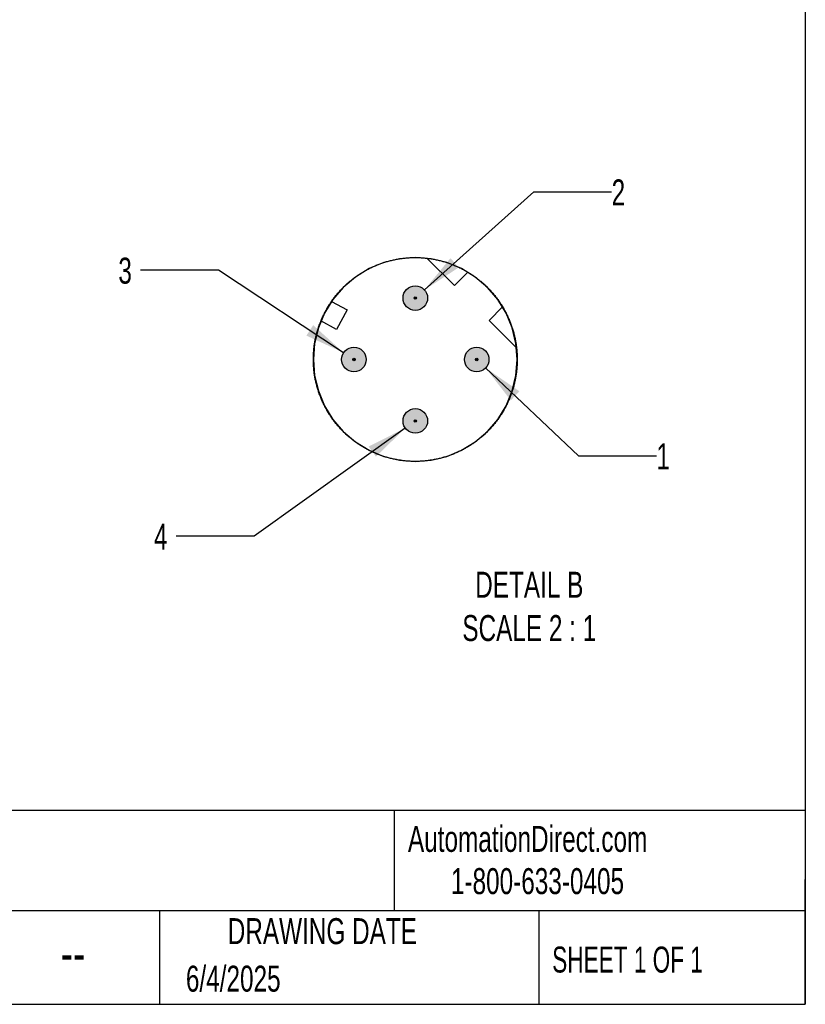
# Model space of a CAD drawing. Header units: millimetres. Extents: x 6 to 273, y 6 to 210.
# Tile 3 of 5: x 209 to 273, y 6 to 87. Entities that reach past the tile are written whole.
import ezdxf

# ---------------------------------------------------------------- set-up
doc = ezdxf.new("R2010")
doc.units = ezdxf.units.MM
doc.linetypes.add('SLD-Solid', pattern=[0])
doc.layers.add('DIMENSIONS', color=140, linetype='SLD-Solid', lineweight=25)
doc.layers.add('TEXT', color=140, linetype='SLD-Solid', lineweight=25)
doc.layers.add('HATCH', color=6, linetype='SLD-Solid')
doc.layers.add('SLD-DEFPOINTS', color=7, linetype='Continuous')
doc.styles.add('SLDTEXTSTYLE0', font='TXT', dxfattribs={"width": 0.7})
doc.styles.add('SLDTEXTSTYLE1', font='TXT', dxfattribs={"width": 0.65})
doc.dimstyles.new('SLDDIMSTYLE6', dxfattribs={"dimtxt": 2.158008, "dimasz": 3.302, "dimexe": 0, "dimexo": 0.0625, "dimgap": 0.539502, "dimtad": 0, "dimtih": 1, "dimtoh": 1, "dimdec": 1, "dimlfac": 0.5, "dimrnd": 1e-09, "dimzin": 12, "dimdsep": 46, "dimtxsty": 'SLDTEXTSTYLE0', "dimsah": 1, "dimcen": 0, "dimadec": 0, "dimazin": 3, "dimtfac": 1, "dimtdec": 1, "dimtofl": 0, "dimtmove": 0, "dimatfit": 3, "dimfxl": 0, "dimfrac": 2, "dimtolj": 1, "dimtzin": 12, "dimarcsym": 0})

# ---------------------------------------------------------------- blocks, each defined once
blk = doc.blocks.new('_D_6')
at = {"layer": 'DIMENSIONS'}
for p, q in [((247.019, 58.163), (254.58, 51.005)), ((254.58, 51.005), (260.93, 51.005))]:
    blk.add_line(p, q, dxfattribs=at)
blk.add_solid([(247.019, 58.163), (249.068, 55.524), (249.766, 56.262)], dxfattribs=at)
at = {"layer": 'DIMENSIONS', "insert": (260.93, 52.019), "char_height": 2.117, "attachment_point": 1, "style": 'SLDTEXTSTYLE0'}
blk.add_mtext('1', dxfattribs=at)
blk = doc.blocks.new('_D_7')
at = {"layer": 'DIMENSIONS'}
for p, q in [((242.037, 64.518), (250.932, 72.498)), ((250.932, 72.498), (257.282, 72.498))]:
    blk.add_line(p, q, dxfattribs=at)
blk.add_solid([(242.037, 64.518), (244.834, 66.345), (244.156, 67.101)], dxfattribs=at)
at = {"layer": 'DIMENSIONS', "insert": (257.282, 73.511), "char_height": 2.117, "attachment_point": 1, "style": 'SLDTEXTSTYLE0'}
blk.add_mtext('2', dxfattribs=at)
blk = doc.blocks.new('_D_8')
at = {"layer": 'DIMENSIONS'}
for p, q in [((240.479, 53.269), (228.159, 44.475)), ((228.159, 44.475), (221.809, 44.475))]:
    blk.add_line(p, q, dxfattribs=at)
blk.add_solid([(240.479, 53.269), (237.496, 51.764), (238.086, 50.937)], dxfattribs=at)
at = {"layer": 'DIMENSIONS', "insert": (220.014, 45.488), "char_height": 2.117, "attachment_point": 1, "style": 'SLDTEXTSTYLE0'}
blk.add_mtext('4', dxfattribs=at)
blk = doc.blocks.new('_D_9')
at = {"layer": 'DIMENSIONS'}
for p, q in [((225.257, 66.128), (218.907, 66.128)), ((235.458, 59.401), (225.257, 66.128))]:
    blk.add_line(p, q, dxfattribs=at)
blk.add_solid([(235.458, 59.401), (232.981, 61.643), (232.422, 60.795)], dxfattribs=at)
at = {"layer": 'DIMENSIONS', "insert": (217.111, 67.142), "char_height": 2.117, "attachment_point": 1, "style": 'SLDTEXTSTYLE0'}
blk.add_mtext('3', dxfattribs=at)

msp = doc.modelspace()

# ---------------------------------------------------------------- hatches: boundary and pattern name
at = {"layer": 'HATCH'}
h = msp.add_hatch(color=256, dxfattribs=at)
h.paths.add_polyline_path([(241.393, 63.85), (241.393, 63.856), (241.392, 63.861), (241.391, 63.866), (241.39, 63.872), (241.389, 63.877), (241.388, 63.882), (241.386, 63.887), (241.384, 63.892), (241.381, 63.896), (241.379, 63.901), (241.376, 63.906), (241.373, 63.91), (241.37, 63.914), (241.366, 63.918), (241.362, 63.922), (241.359, 63.926), (241.354, 63.929), (241.35, 63.932), (241.346, 63.935), (241.341, 63.938), (241.336, 63.94), (241.332, 63.943), (241.327, 63.944), (241.322, 63.946), (241.316, 63.948), (241.311, 63.949), (241.306, 63.949), (241.301, 63.95), (241.295, 63.95), (241.29, 63.95), (241.285, 63.95), (241.279, 63.949), (241.274, 63.949), (241.269, 63.948), (241.264, 63.946), (241.259, 63.944), (241.254, 63.943), (241.249, 63.94), (241.244, 63.938), (241.24, 63.935), (241.235, 63.932), (241.231, 63.929), (241.227, 63.926), (241.223, 63.922), (241.219, 63.918), (241.216, 63.914), (241.212, 63.91), (241.209, 63.906), (241.207, 63.901), (241.204, 63.896), (241.202, 63.892), (241.2, 63.887), (241.198, 63.882), (241.196, 63.877), (241.195, 63.872), (241.194, 63.866), (241.193, 63.861), (241.193, 63.856), (241.193, 63.85), (241.193, 63.845), (241.193, 63.84), (241.194, 63.834), (241.195, 63.829), (241.196, 63.824), (241.198, 63.819), (241.2, 63.814), (241.202, 63.809), (241.204, 63.804), (241.207, 63.8), (241.209, 63.795), (241.212, 63.791), (241.216, 63.787), (241.219, 63.783), (241.223, 63.779), (241.227, 63.775), (241.231, 63.772), (241.235, 63.769), (241.24, 63.766), (241.244, 63.763), (241.249, 63.76), (241.254, 63.758), (241.259, 63.756), (241.264, 63.755), (241.269, 63.753), (241.274, 63.752), (241.279, 63.751), (241.285, 63.751), (241.29, 63.75), (241.295, 63.75), (241.301, 63.751), (241.306, 63.751), (241.311, 63.752), (241.316, 63.753), (241.322, 63.755), (241.327, 63.756), (241.332, 63.758), (241.336, 63.76), (241.341, 63.763), (241.346, 63.766), (241.35, 63.769), (241.354, 63.772), (241.359, 63.775), (241.362, 63.779), (241.366, 63.783), (241.37, 63.787), (241.373, 63.791), (241.376, 63.795), (241.379, 63.8), (241.381, 63.804), (241.384, 63.809), (241.386, 63.814), (241.388, 63.819), (241.389, 63.824), (241.39, 63.829), (241.391, 63.834), (241.392, 63.84), (241.393, 63.845)], flags=0)
h.paths.add_polyline_path([(242.287, 63.744), (242.291, 63.797), (242.293, 63.85), (242.291, 63.904), (242.287, 63.957), (242.28, 64.009), (242.27, 64.062), (242.257, 64.113), (242.242, 64.164), (242.224, 64.215), (242.203, 64.264), (242.18, 64.311), (242.154, 64.358), (242.126, 64.403), (242.095, 64.447), (242.063, 64.489), (242.027, 64.529), (241.99, 64.567), (241.951, 64.603), (241.91, 64.637), (241.867, 64.669), (241.823, 64.698), (241.777, 64.725), (241.73, 64.75), (241.682, 64.772), (241.632, 64.791), (241.581, 64.808), (241.53, 64.822), (241.478, 64.833), (241.425, 64.842), (241.372, 64.847), (241.319, 64.85), (241.266, 64.85), (241.213, 64.847), (241.16, 64.842), (241.107, 64.833), (241.055, 64.822), (241.004, 64.808), (240.953, 64.791), (240.904, 64.772), (240.855, 64.75), (240.808, 64.725), (240.762, 64.698), (240.718, 64.669), (240.675, 64.637), (240.634, 64.603), (240.595, 64.567), (240.558, 64.529), (240.523, 64.489), (240.49, 64.447), (240.459, 64.403), (240.431, 64.358), (240.405, 64.311), (240.382, 64.264), (240.361, 64.215), (240.343, 64.164), (240.328, 64.113), (240.315, 64.062), (240.305, 64.009), (240.298, 63.957), (240.294, 63.904), (240.293, 63.85), (240.294, 63.797), (240.298, 63.744), (240.305, 63.691), (240.315, 63.639), (240.328, 63.587), (240.343, 63.536), (240.361, 63.486), (240.382, 63.437), (240.405, 63.389), (240.431, 63.343), (240.459, 63.298), (240.49, 63.254), (240.523, 63.212), (240.558, 63.172), (240.595, 63.134), (240.634, 63.098), (240.675, 63.064), (240.718, 63.032), (240.762, 63.003), (240.808, 62.976), (240.855, 62.951), (240.904, 62.929), (240.953, 62.91), (241.004, 62.893), (241.055, 62.879), (241.107, 62.868), (241.16, 62.859), (241.213, 62.854), (241.266, 62.851), (241.319, 62.851), (241.372, 62.854), (241.425, 62.859), (241.478, 62.868), (241.53, 62.879), (241.581, 62.893), (241.632, 62.91), (241.682, 62.929), (241.73, 62.951), (241.777, 62.976), (241.823, 63.003), (241.867, 63.032), (241.91, 63.064), (241.951, 63.098), (241.99, 63.134), (242.027, 63.172), (242.063, 63.212), (242.095, 63.254), (242.126, 63.298), (242.154, 63.343), (242.18, 63.389), (242.203, 63.437), (242.224, 63.486), (242.242, 63.536), (242.257, 63.587), (242.27, 63.639), (242.28, 63.691)], flags=0)
for points in [[(241.392, 63.84), (241.393, 63.845), (241.393, 63.85), (241.393, 63.856), (241.392, 63.861), (241.391, 63.866), (241.39, 63.872), (241.389, 63.877), (241.388, 63.882), (241.386, 63.887), (241.384, 63.892), (241.381, 63.896), (241.379, 63.901), (241.376, 63.906), (241.373, 63.91), (241.37, 63.914), (241.366, 63.918), (241.362, 63.922), (241.359, 63.926), (241.354, 63.929), (241.35, 63.932), (241.346, 63.935), (241.341, 63.938), (241.336, 63.94), (241.332, 63.943), (241.327, 63.944), (241.322, 63.946), (241.316, 63.948), (241.311, 63.949), (241.306, 63.949), (241.301, 63.95), (241.295, 63.95), (241.29, 63.95), (241.285, 63.95), (241.279, 63.949), (241.274, 63.949), (241.269, 63.948), (241.264, 63.946), (241.259, 63.944), (241.254, 63.943), (241.249, 63.94), (241.244, 63.938), (241.24, 63.935), (241.235, 63.932), (241.231, 63.929), (241.227, 63.926), (241.223, 63.922), (241.219, 63.918), (241.216, 63.914), (241.212, 63.91), (241.209, 63.906), (241.207, 63.901), (241.204, 63.896), (241.202, 63.892), (241.2, 63.887), (241.198, 63.882), (241.196, 63.877), (241.195, 63.872), (241.194, 63.866), (241.193, 63.861), (241.193, 63.856), (241.193, 63.85), (241.193, 63.845), (241.193, 63.84), (241.194, 63.834), (241.195, 63.829), (241.196, 63.824), (241.198, 63.819), (241.2, 63.814), (241.202, 63.809), (241.204, 63.804), (241.207, 63.8), (241.209, 63.795), (241.212, 63.791), (241.216, 63.787), (241.219, 63.783), (241.223, 63.779), (241.227, 63.775), (241.231, 63.772), (241.235, 63.769), (241.24, 63.766), (241.244, 63.763), (241.249, 63.76), (241.254, 63.758), (241.259, 63.756), (241.264, 63.755), (241.269, 63.753), (241.274, 63.752), (241.279, 63.751), (241.285, 63.751), (241.29, 63.75), (241.295, 63.75), (241.301, 63.751), (241.306, 63.751), (241.311, 63.752), (241.316, 63.753), (241.322, 63.755), (241.327, 63.756), (241.332, 63.758), (241.336, 63.76), (241.341, 63.763), (241.346, 63.766), (241.35, 63.769), (241.354, 63.772), (241.359, 63.775), (241.362, 63.779), (241.366, 63.783), (241.37, 63.787), (241.373, 63.791), (241.376, 63.795), (241.379, 63.8), (241.381, 63.804), (241.384, 63.809), (241.386, 63.814), (241.388, 63.819), (241.389, 63.824), (241.39, 63.829), (241.391, 63.834)], [(236.392, 58.84), (236.393, 58.845), (236.393, 58.85), (236.393, 58.856), (236.392, 58.861), (236.391, 58.866), (236.39, 58.872), (236.389, 58.877), (236.388, 58.882), (236.386, 58.887), (236.384, 58.892), (236.381, 58.896), (236.379, 58.901), (236.376, 58.906), (236.373, 58.91), (236.37, 58.914), (236.366, 58.918), (236.362, 58.922), (236.359, 58.926), (236.354, 58.929), (236.35, 58.932), (236.346, 58.935), (236.341, 58.938), (236.336, 58.94), (236.332, 58.943), (236.327, 58.944), (236.322, 58.946), (236.316, 58.948), (236.311, 58.949), (236.306, 58.949), (236.301, 58.95), (236.295, 58.95), (236.29, 58.95), (236.285, 58.95), (236.279, 58.949), (236.274, 58.949), (236.269, 58.948), (236.264, 58.946), (236.259, 58.944), (236.254, 58.943), (236.249, 58.94), (236.244, 58.938), (236.24, 58.935), (236.235, 58.932), (236.231, 58.929), (236.227, 58.926), (236.223, 58.922), (236.219, 58.918), (236.216, 58.914), (236.212, 58.91), (236.209, 58.906), (236.207, 58.901), (236.204, 58.896), (236.202, 58.892), (236.2, 58.887), (236.198, 58.882), (236.196, 58.877), (236.195, 58.872), (236.194, 58.866), (236.193, 58.861), (236.193, 58.856), (236.193, 58.85), (236.193, 58.845), (236.193, 58.84), (236.194, 58.834), (236.195, 58.829), (236.196, 58.824), (236.198, 58.819), (236.2, 58.814), (236.202, 58.809), (236.204, 58.804), (236.207, 58.8), (236.209, 58.795), (236.212, 58.791), (236.216, 58.787), (236.219, 58.783), (236.223, 58.779), (236.227, 58.775), (236.231, 58.772), (236.235, 58.769), (236.24, 58.766), (236.244, 58.763), (236.249, 58.76), (236.254, 58.758), (236.259, 58.756), (236.264, 58.755), (236.269, 58.753), (236.274, 58.752), (236.279, 58.751), (236.285, 58.751), (236.29, 58.75), (236.295, 58.75), (236.301, 58.751), (236.306, 58.751), (236.311, 58.752), (236.316, 58.753), (236.322, 58.755), (236.327, 58.756), (236.332, 58.758), (236.336, 58.76), (236.341, 58.763), (236.346, 58.766), (236.35, 58.769), (236.354, 58.772), (236.359, 58.775), (236.362, 58.779), (236.366, 58.783), (236.37, 58.787), (236.373, 58.791), (236.376, 58.795), (236.379, 58.8), (236.381, 58.804), (236.384, 58.809), (236.386, 58.814), (236.388, 58.819), (236.389, 58.824), (236.39, 58.829), (236.391, 58.834)], [(246.392, 58.84), (246.393, 58.845), (246.393, 58.85), (246.393, 58.856), (246.392, 58.861), (246.391, 58.866), (246.39, 58.872), (246.389, 58.877), (246.388, 58.882), (246.386, 58.887), (246.384, 58.892), (246.381, 58.896), (246.379, 58.901), (246.376, 58.906), (246.373, 58.91), (246.37, 58.914), (246.366, 58.918), (246.362, 58.922), (246.359, 58.926), (246.354, 58.929), (246.35, 58.932), (246.346, 58.935), (246.341, 58.938), (246.336, 58.94), (246.332, 58.943), (246.327, 58.944), (246.322, 58.946), (246.316, 58.948), (246.311, 58.949), (246.306, 58.949), (246.301, 58.95), (246.295, 58.95), (246.29, 58.95), (246.285, 58.95), (246.279, 58.949), (246.274, 58.949), (246.269, 58.948), (246.264, 58.946), (246.259, 58.944), (246.254, 58.943), (246.249, 58.94), (246.244, 58.938), (246.24, 58.935), (246.235, 58.932), (246.231, 58.929), (246.227, 58.926), (246.223, 58.922), (246.219, 58.918), (246.216, 58.914), (246.212, 58.91), (246.209, 58.906), (246.207, 58.901), (246.204, 58.896), (246.202, 58.892), (246.2, 58.887), (246.198, 58.882), (246.196, 58.877), (246.195, 58.872), (246.194, 58.866), (246.193, 58.861), (246.193, 58.856), (246.193, 58.85), (246.193, 58.845), (246.193, 58.84), (246.194, 58.834), (246.195, 58.829), (246.196, 58.824), (246.198, 58.819), (246.2, 58.814), (246.202, 58.809), (246.204, 58.804), (246.207, 58.8), (246.209, 58.795), (246.212, 58.791), (246.216, 58.787), (246.219, 58.783), (246.223, 58.779), (246.227, 58.775), (246.231, 58.772), (246.235, 58.769), (246.24, 58.766), (246.244, 58.763), (246.249, 58.76), (246.254, 58.758), (246.259, 58.756), (246.264, 58.755), (246.269, 58.753), (246.274, 58.752), (246.279, 58.751), (246.285, 58.751), (246.29, 58.75), (246.295, 58.75), (246.301, 58.751), (246.306, 58.751), (246.311, 58.752), (246.316, 58.753), (246.322, 58.755), (246.327, 58.756), (246.332, 58.758), (246.336, 58.76), (246.341, 58.763), (246.346, 58.766), (246.35, 58.769), (246.354, 58.772), (246.359, 58.775), (246.362, 58.779), (246.366, 58.783), (246.37, 58.787), (246.373, 58.791), (246.376, 58.795), (246.379, 58.8), (246.381, 58.804), (246.384, 58.809), (246.386, 58.814), (246.388, 58.819), (246.389, 58.824), (246.39, 58.829), (246.391, 58.834)], [(241.392, 53.84), (241.393, 53.845), (241.393, 53.85), (241.393, 53.856), (241.392, 53.861), (241.391, 53.866), (241.39, 53.872), (241.389, 53.877), (241.388, 53.882), (241.386, 53.887), (241.384, 53.892), (241.381, 53.896), (241.379, 53.901), (241.376, 53.906), (241.373, 53.91), (241.37, 53.914), (241.366, 53.918), (241.362, 53.922), (241.359, 53.926), (241.354, 53.929), (241.35, 53.932), (241.346, 53.935), (241.341, 53.938), (241.336, 53.94), (241.332, 53.943), (241.327, 53.944), (241.322, 53.946), (241.316, 53.948), (241.311, 53.949), (241.306, 53.949), (241.301, 53.95), (241.295, 53.95), (241.29, 53.95), (241.285, 53.95), (241.279, 53.949), (241.274, 53.949), (241.269, 53.948), (241.264, 53.946), (241.259, 53.944), (241.254, 53.943), (241.249, 53.94), (241.244, 53.938), (241.24, 53.935), (241.235, 53.932), (241.231, 53.929), (241.227, 53.926), (241.223, 53.922), (241.219, 53.918), (241.216, 53.914), (241.212, 53.91), (241.209, 53.906), (241.207, 53.901), (241.204, 53.896), (241.202, 53.892), (241.2, 53.887), (241.198, 53.882), (241.196, 53.877), (241.195, 53.872), (241.194, 53.866), (241.193, 53.861), (241.193, 53.856), (241.193, 53.85), (241.193, 53.845), (241.193, 53.84), (241.194, 53.834), (241.195, 53.829), (241.196, 53.824), (241.198, 53.819), (241.2, 53.814), (241.202, 53.809), (241.204, 53.804), (241.207, 53.8), (241.209, 53.795), (241.212, 53.791), (241.216, 53.787), (241.219, 53.783), (241.223, 53.779), (241.227, 53.775), (241.231, 53.772), (241.235, 53.769), (241.24, 53.766), (241.244, 53.763), (241.249, 53.76), (241.254, 53.758), (241.259, 53.756), (241.264, 53.755), (241.269, 53.753), (241.274, 53.752), (241.279, 53.751), (241.285, 53.751), (241.29, 53.75), (241.295, 53.75), (241.301, 53.751), (241.306, 53.751), (241.311, 53.752), (241.316, 53.753), (241.322, 53.755), (241.327, 53.756), (241.332, 53.758), (241.336, 53.76), (241.341, 53.763), (241.346, 53.766), (241.35, 53.769), (241.354, 53.772), (241.359, 53.775), (241.362, 53.779), (241.366, 53.783), (241.37, 53.787), (241.373, 53.791), (241.376, 53.795), (241.379, 53.8), (241.381, 53.804), (241.384, 53.809), (241.386, 53.814), (241.388, 53.819), (241.389, 53.824), (241.39, 53.829), (241.391, 53.834)]]:
    msp.add_hatch(color=256, dxfattribs=at).paths.add_polyline_path(points, flags=0)
h = msp.add_hatch(color=256, dxfattribs=at)
h.paths.add_polyline_path([(236.393, 58.85), (236.393, 58.856), (236.392, 58.861), (236.391, 58.866), (236.39, 58.872), (236.389, 58.877), (236.388, 58.882), (236.386, 58.887), (236.384, 58.892), (236.381, 58.896), (236.379, 58.901), (236.376, 58.906), (236.373, 58.91), (236.37, 58.914), (236.366, 58.918), (236.362, 58.922), (236.359, 58.926), (236.354, 58.929), (236.35, 58.932), (236.346, 58.935), (236.341, 58.938), (236.336, 58.94), (236.332, 58.943), (236.327, 58.944), (236.322, 58.946), (236.316, 58.948), (236.311, 58.949), (236.306, 58.949), (236.301, 58.95), (236.295, 58.95), (236.29, 58.95), (236.285, 58.95), (236.279, 58.949), (236.274, 58.949), (236.269, 58.948), (236.264, 58.946), (236.259, 58.944), (236.254, 58.943), (236.249, 58.94), (236.244, 58.938), (236.24, 58.935), (236.235, 58.932), (236.231, 58.929), (236.227, 58.926), (236.223, 58.922), (236.219, 58.918), (236.216, 58.914), (236.212, 58.91), (236.209, 58.906), (236.207, 58.901), (236.204, 58.896), (236.202, 58.892), (236.2, 58.887), (236.198, 58.882), (236.196, 58.877), (236.195, 58.872), (236.194, 58.866), (236.193, 58.861), (236.193, 58.856), (236.193, 58.85), (236.193, 58.845), (236.193, 58.84), (236.194, 58.834), (236.195, 58.829), (236.196, 58.824), (236.198, 58.819), (236.2, 58.814), (236.202, 58.809), (236.204, 58.804), (236.207, 58.8), (236.209, 58.795), (236.212, 58.791), (236.216, 58.787), (236.219, 58.783), (236.223, 58.779), (236.227, 58.775), (236.231, 58.772), (236.235, 58.769), (236.24, 58.766), (236.244, 58.763), (236.249, 58.76), (236.254, 58.758), (236.259, 58.756), (236.264, 58.755), (236.269, 58.753), (236.274, 58.752), (236.279, 58.751), (236.285, 58.751), (236.29, 58.75), (236.295, 58.75), (236.301, 58.751), (236.306, 58.751), (236.311, 58.752), (236.316, 58.753), (236.322, 58.755), (236.327, 58.756), (236.332, 58.758), (236.336, 58.76), (236.341, 58.763), (236.346, 58.766), (236.35, 58.769), (236.354, 58.772), (236.359, 58.775), (236.362, 58.779), (236.366, 58.783), (236.37, 58.787), (236.373, 58.791), (236.376, 58.795), (236.379, 58.8), (236.381, 58.804), (236.384, 58.809), (236.386, 58.814), (236.388, 58.819), (236.389, 58.824), (236.39, 58.829), (236.391, 58.834), (236.392, 58.84), (236.393, 58.845)], flags=0)
h.paths.add_polyline_path([(237.287, 58.744), (237.291, 58.797), (237.293, 58.85), (237.291, 58.904), (237.287, 58.957), (237.28, 59.009), (237.27, 59.062), (237.257, 59.113), (237.242, 59.164), (237.224, 59.215), (237.203, 59.264), (237.18, 59.311), (237.154, 59.358), (237.126, 59.403), (237.095, 59.447), (237.063, 59.489), (237.027, 59.529), (236.99, 59.567), (236.951, 59.603), (236.91, 59.637), (236.867, 59.669), (236.823, 59.698), (236.777, 59.725), (236.73, 59.75), (236.682, 59.772), (236.632, 59.791), (236.581, 59.808), (236.53, 59.822), (236.478, 59.833), (236.425, 59.842), (236.372, 59.847), (236.319, 59.85), (236.266, 59.85), (236.213, 59.847), (236.16, 59.842), (236.107, 59.833), (236.055, 59.822), (236.004, 59.808), (235.953, 59.791), (235.904, 59.772), (235.855, 59.75), (235.808, 59.725), (235.762, 59.698), (235.718, 59.669), (235.675, 59.637), (235.634, 59.603), (235.595, 59.567), (235.558, 59.529), (235.523, 59.489), (235.49, 59.447), (235.459, 59.403), (235.431, 59.358), (235.405, 59.311), (235.382, 59.264), (235.361, 59.215), (235.343, 59.164), (235.328, 59.113), (235.315, 59.062), (235.305, 59.009), (235.298, 58.957), (235.294, 58.904), (235.293, 58.85), (235.294, 58.797), (235.298, 58.744), (235.305, 58.691), (235.315, 58.639), (235.328, 58.587), (235.343, 58.536), (235.361, 58.486), (235.382, 58.437), (235.405, 58.389), (235.431, 58.343), (235.459, 58.298), (235.49, 58.254), (235.523, 58.212), (235.558, 58.172), (235.595, 58.134), (235.634, 58.098), (235.675, 58.064), (235.718, 58.032), (235.762, 58.003), (235.808, 57.976), (235.855, 57.951), (235.904, 57.929), (235.953, 57.91), (236.004, 57.893), (236.055, 57.879), (236.107, 57.868), (236.16, 57.859), (236.213, 57.854), (236.266, 57.851), (236.319, 57.851), (236.372, 57.854), (236.425, 57.859), (236.478, 57.868), (236.53, 57.879), (236.581, 57.893), (236.632, 57.91), (236.682, 57.929), (236.73, 57.951), (236.777, 57.976), (236.823, 58.003), (236.867, 58.032), (236.91, 58.064), (236.951, 58.098), (236.99, 58.134), (237.027, 58.172), (237.063, 58.212), (237.095, 58.254), (237.126, 58.298), (237.154, 58.343), (237.18, 58.389), (237.203, 58.437), (237.224, 58.486), (237.242, 58.536), (237.257, 58.587), (237.27, 58.639), (237.28, 58.691)], flags=0)
h = msp.add_hatch(color=256, dxfattribs=at)
h.paths.add_polyline_path([(246.393, 58.85), (246.393, 58.856), (246.392, 58.861), (246.391, 58.866), (246.39, 58.872), (246.389, 58.877), (246.388, 58.882), (246.386, 58.887), (246.384, 58.892), (246.381, 58.896), (246.379, 58.901), (246.376, 58.906), (246.373, 58.91), (246.37, 58.914), (246.366, 58.918), (246.362, 58.922), (246.359, 58.926), (246.354, 58.929), (246.35, 58.932), (246.346, 58.935), (246.341, 58.938), (246.336, 58.94), (246.332, 58.943), (246.327, 58.944), (246.322, 58.946), (246.316, 58.948), (246.311, 58.949), (246.306, 58.949), (246.301, 58.95), (246.295, 58.95), (246.29, 58.95), (246.285, 58.95), (246.279, 58.949), (246.274, 58.949), (246.269, 58.948), (246.264, 58.946), (246.259, 58.944), (246.254, 58.943), (246.249, 58.94), (246.244, 58.938), (246.24, 58.935), (246.235, 58.932), (246.231, 58.929), (246.227, 58.926), (246.223, 58.922), (246.219, 58.918), (246.216, 58.914), (246.212, 58.91), (246.209, 58.906), (246.207, 58.901), (246.204, 58.896), (246.202, 58.892), (246.2, 58.887), (246.198, 58.882), (246.196, 58.877), (246.195, 58.872), (246.194, 58.866), (246.193, 58.861), (246.193, 58.856), (246.193, 58.85), (246.193, 58.845), (246.193, 58.84), (246.194, 58.834), (246.195, 58.829), (246.196, 58.824), (246.198, 58.819), (246.2, 58.814), (246.202, 58.809), (246.204, 58.804), (246.207, 58.8), (246.209, 58.795), (246.212, 58.791), (246.216, 58.787), (246.219, 58.783), (246.223, 58.779), (246.227, 58.775), (246.231, 58.772), (246.235, 58.769), (246.24, 58.766), (246.244, 58.763), (246.249, 58.76), (246.254, 58.758), (246.259, 58.756), (246.264, 58.755), (246.269, 58.753), (246.274, 58.752), (246.279, 58.751), (246.285, 58.751), (246.29, 58.75), (246.295, 58.75), (246.301, 58.751), (246.306, 58.751), (246.311, 58.752), (246.316, 58.753), (246.322, 58.755), (246.327, 58.756), (246.332, 58.758), (246.336, 58.76), (246.341, 58.763), (246.346, 58.766), (246.35, 58.769), (246.354, 58.772), (246.359, 58.775), (246.362, 58.779), (246.366, 58.783), (246.37, 58.787), (246.373, 58.791), (246.376, 58.795), (246.379, 58.8), (246.381, 58.804), (246.384, 58.809), (246.386, 58.814), (246.388, 58.819), (246.389, 58.824), (246.39, 58.829), (246.391, 58.834), (246.392, 58.84), (246.393, 58.845)], flags=0)
h.paths.add_polyline_path([(247.287, 58.744), (247.291, 58.797), (247.293, 58.85), (247.291, 58.904), (247.287, 58.957), (247.28, 59.009), (247.27, 59.062), (247.257, 59.113), (247.242, 59.164), (247.224, 59.215), (247.203, 59.264), (247.18, 59.311), (247.154, 59.358), (247.126, 59.403), (247.095, 59.447), (247.063, 59.489), (247.027, 59.529), (246.99, 59.567), (246.951, 59.603), (246.91, 59.637), (246.867, 59.669), (246.823, 59.698), (246.777, 59.725), (246.73, 59.75), (246.682, 59.772), (246.632, 59.791), (246.581, 59.808), (246.53, 59.822), (246.478, 59.833), (246.425, 59.842), (246.372, 59.847), (246.319, 59.85), (246.266, 59.85), (246.213, 59.847), (246.16, 59.842), (246.107, 59.833), (246.055, 59.822), (246.004, 59.808), (245.953, 59.791), (245.904, 59.772), (245.855, 59.75), (245.808, 59.725), (245.762, 59.698), (245.718, 59.669), (245.675, 59.637), (245.634, 59.603), (245.595, 59.567), (245.558, 59.529), (245.523, 59.489), (245.49, 59.447), (245.459, 59.403), (245.431, 59.358), (245.405, 59.311), (245.382, 59.264), (245.361, 59.215), (245.343, 59.164), (245.328, 59.113), (245.315, 59.062), (245.305, 59.009), (245.298, 58.957), (245.294, 58.904), (245.293, 58.85), (245.294, 58.797), (245.298, 58.744), (245.305, 58.691), (245.315, 58.639), (245.328, 58.587), (245.343, 58.536), (245.361, 58.486), (245.382, 58.437), (245.405, 58.389), (245.431, 58.343), (245.459, 58.298), (245.49, 58.254), (245.523, 58.212), (245.558, 58.172), (245.595, 58.134), (245.634, 58.098), (245.675, 58.064), (245.718, 58.032), (245.762, 58.003), (245.808, 57.976), (245.855, 57.951), (245.904, 57.929), (245.953, 57.91), (246.004, 57.893), (246.055, 57.879), (246.107, 57.868), (246.16, 57.859), (246.213, 57.854), (246.266, 57.851), (246.319, 57.851), (246.372, 57.854), (246.425, 57.859), (246.478, 57.868), (246.53, 57.879), (246.581, 57.893), (246.632, 57.91), (246.682, 57.929), (246.73, 57.951), (246.777, 57.976), (246.823, 58.003), (246.867, 58.032), (246.91, 58.064), (246.951, 58.098), (246.99, 58.134), (247.027, 58.172), (247.063, 58.212), (247.095, 58.254), (247.126, 58.298), (247.154, 58.343), (247.18, 58.389), (247.203, 58.437), (247.224, 58.486), (247.242, 58.536), (247.257, 58.587), (247.27, 58.639), (247.28, 58.691)], flags=0)
h = msp.add_hatch(color=256, dxfattribs=at)
h.paths.add_polyline_path([(241.393, 53.85), (241.393, 53.856), (241.392, 53.861), (241.391, 53.866), (241.39, 53.872), (241.389, 53.877), (241.388, 53.882), (241.386, 53.887), (241.384, 53.892), (241.381, 53.896), (241.379, 53.901), (241.376, 53.906), (241.373, 53.91), (241.37, 53.914), (241.366, 53.918), (241.362, 53.922), (241.359, 53.926), (241.354, 53.929), (241.35, 53.932), (241.346, 53.935), (241.341, 53.938), (241.336, 53.94), (241.332, 53.943), (241.327, 53.944), (241.322, 53.946), (241.316, 53.948), (241.311, 53.949), (241.306, 53.949), (241.301, 53.95), (241.295, 53.95), (241.29, 53.95), (241.285, 53.95), (241.279, 53.949), (241.274, 53.949), (241.269, 53.948), (241.264, 53.946), (241.259, 53.944), (241.254, 53.943), (241.249, 53.94), (241.244, 53.938), (241.24, 53.935), (241.235, 53.932), (241.231, 53.929), (241.227, 53.926), (241.223, 53.922), (241.219, 53.918), (241.216, 53.914), (241.212, 53.91), (241.209, 53.906), (241.207, 53.901), (241.204, 53.896), (241.202, 53.892), (241.2, 53.887), (241.198, 53.882), (241.196, 53.877), (241.195, 53.872), (241.194, 53.866), (241.193, 53.861), (241.193, 53.856), (241.193, 53.85), (241.193, 53.845), (241.193, 53.84), (241.194, 53.834), (241.195, 53.829), (241.196, 53.824), (241.198, 53.819), (241.2, 53.814), (241.202, 53.809), (241.204, 53.804), (241.207, 53.8), (241.209, 53.795), (241.212, 53.791), (241.216, 53.787), (241.219, 53.783), (241.223, 53.779), (241.227, 53.775), (241.231, 53.772), (241.235, 53.769), (241.24, 53.766), (241.244, 53.763), (241.249, 53.76), (241.254, 53.758), (241.259, 53.756), (241.264, 53.755), (241.269, 53.753), (241.274, 53.752), (241.279, 53.751), (241.285, 53.751), (241.29, 53.75), (241.295, 53.75), (241.301, 53.751), (241.306, 53.751), (241.311, 53.752), (241.316, 53.753), (241.322, 53.755), (241.327, 53.756), (241.332, 53.758), (241.336, 53.76), (241.341, 53.763), (241.346, 53.766), (241.35, 53.769), (241.354, 53.772), (241.359, 53.775), (241.362, 53.779), (241.366, 53.783), (241.37, 53.787), (241.373, 53.791), (241.376, 53.795), (241.379, 53.8), (241.381, 53.804), (241.384, 53.809), (241.386, 53.814), (241.388, 53.819), (241.389, 53.824), (241.39, 53.829), (241.391, 53.834), (241.392, 53.84), (241.393, 53.845)], flags=0)
h.paths.add_polyline_path([(242.287, 53.744), (242.291, 53.797), (242.293, 53.85), (242.291, 53.904), (242.287, 53.957), (242.28, 54.009), (242.27, 54.062), (242.257, 54.113), (242.242, 54.164), (242.224, 54.215), (242.203, 54.264), (242.18, 54.311), (242.154, 54.358), (242.126, 54.403), (242.095, 54.447), (242.063, 54.489), (242.027, 54.529), (241.99, 54.567), (241.951, 54.603), (241.91, 54.637), (241.867, 54.669), (241.823, 54.698), (241.777, 54.725), (241.73, 54.75), (241.682, 54.772), (241.632, 54.791), (241.581, 54.808), (241.53, 54.822), (241.478, 54.833), (241.425, 54.842), (241.372, 54.847), (241.319, 54.85), (241.266, 54.85), (241.213, 54.847), (241.16, 54.842), (241.107, 54.833), (241.055, 54.822), (241.004, 54.808), (240.953, 54.791), (240.904, 54.772), (240.855, 54.75), (240.808, 54.725), (240.762, 54.698), (240.718, 54.669), (240.675, 54.637), (240.634, 54.603), (240.595, 54.567), (240.558, 54.529), (240.523, 54.489), (240.49, 54.447), (240.459, 54.403), (240.431, 54.358), (240.405, 54.311), (240.382, 54.264), (240.361, 54.215), (240.343, 54.164), (240.328, 54.113), (240.315, 54.062), (240.305, 54.009), (240.298, 53.957), (240.294, 53.904), (240.293, 53.85), (240.294, 53.797), (240.298, 53.744), (240.305, 53.691), (240.315, 53.639), (240.328, 53.587), (240.343, 53.536), (240.361, 53.486), (240.382, 53.437), (240.405, 53.389), (240.431, 53.343), (240.459, 53.298), (240.49, 53.254), (240.523, 53.212), (240.558, 53.172), (240.595, 53.134), (240.634, 53.098), (240.675, 53.064), (240.718, 53.032), (240.762, 53.003), (240.808, 52.976), (240.855, 52.951), (240.904, 52.929), (240.953, 52.91), (241.004, 52.893), (241.055, 52.879), (241.107, 52.868), (241.16, 52.859), (241.213, 52.854), (241.266, 52.851), (241.319, 52.851), (241.372, 52.854), (241.425, 52.859), (241.478, 52.868), (241.53, 52.879), (241.581, 52.893), (241.632, 52.91), (241.682, 52.929), (241.73, 52.951), (241.777, 52.976), (241.823, 53.003), (241.867, 53.032), (241.91, 53.064), (241.951, 53.098), (241.99, 53.134), (242.027, 53.172), (242.063, 53.212), (242.095, 53.254), (242.126, 53.298), (242.154, 53.343), (242.18, 53.389), (242.203, 53.437), (242.224, 53.486), (242.242, 53.536), (242.257, 53.587), (242.27, 53.639), (242.28, 53.691)], flags=0)

# ---------------------------------------------------------------- linework, layer by layer
for p, q in [((244.475, 64.861), (242.239, 67.096)), ((245.575, 65.961), (244.475, 64.861)), ((234.471, 63.578), (235.746, 62.886)), ((235.746, 62.886), (234.887, 61.304)), ((247.303, 62.032), (248.403, 63.132)), ((234.887, 61.304), (233.612, 61.997)), ((249.539, 59.797), (247.303, 62.032))]:
    msp.add_line(p, q)
at = {"flags": 128}
msp.add_lwpolyline([(233.095, 60.149), (232.993, 58.85), (233.095, 57.552), (233.399, 56.286), (233.897, 55.082), (234.578, 53.972), (235.424, 52.981), (236.414, 52.136), (237.525, 51.455), (238.728, 50.957), (239.994, 50.653), (241.293, 50.55), (242.591, 50.653), (243.858, 50.957), (245.061, 51.455), (246.171, 52.136), (247.162, 52.981), (248.008, 53.972), (248.688, 55.082), (249.186, 56.286), (249.49, 57.552), (249.593, 58.85), (249.49, 60.149), (249.186, 61.415), (248.688, 62.619), (248.008, 63.729), (247.162, 64.719), (246.171, 65.565), (245.061, 66.246), (243.858, 66.744), (242.591, 67.048), (241.293, 67.15), (239.994, 67.048), (238.728, 66.744), (237.525, 66.246), (236.414, 65.565), (235.424, 64.719), (234.578, 63.729), (233.897, 62.619), (233.399, 61.415), (233.095, 60.149)], dxfattribs=at)
for centre, radius in [((241.293, 63.85), 1), ((241.293, 63.85), 0.1), ((236.293, 58.85), 1), ((246.293, 58.85), 1), ((236.293, 58.85), 0.1), ((246.293, 58.85), 0.1), ((241.293, 53.85), 1), ((241.293, 53.85), 0.1)]:
    msp.add_circle(centre, radius)
at = {"layer": 'SLD-DEFPOINTS', "flags": 128}
msp.add_lwpolyline([(249.593, 58.85), (249.593, 58.85), (249.592, 58.769), (249.591, 58.687), (249.589, 58.606), (249.586, 58.525), (249.583, 58.443), (249.578, 58.362), (249.573, 58.28), (249.567, 58.199), (249.56, 58.118), (249.553, 58.037), (249.544, 57.956), (249.535, 57.875), (249.525, 57.794), (249.514, 57.713), (249.503, 57.633), (249.49, 57.552), (249.49, 57.552), (249.477, 57.472), (249.463, 57.391), (249.449, 57.311), (249.433, 57.231), (249.417, 57.151), (249.4, 57.072), (249.382, 56.992), (249.363, 56.913), (249.344, 56.834), (249.324, 56.755), (249.303, 56.676), (249.281, 56.597), (249.259, 56.519), (249.235, 56.441), (249.211, 56.363), (249.186, 56.286), (249.186, 56.286), (249.161, 56.208), (249.135, 56.131), (249.107, 56.054), (249.08, 55.978), (249.051, 55.901), (249.022, 55.825), (248.992, 55.75), (248.961, 55.674), (248.929, 55.599), (248.897, 55.524), (248.864, 55.45), (248.83, 55.376), (248.796, 55.302), (248.761, 55.228), (248.725, 55.155), (248.688, 55.082), (248.651, 55.01), (248.613, 54.938), (248.574, 54.866), (248.534, 54.795), (248.494, 54.724), (248.453, 54.653), (248.412, 54.583), (248.37, 54.514), (248.327, 54.444), (248.283, 54.376), (248.239, 54.307), (248.194, 54.239), (248.148, 54.172), (248.102, 54.105), (248.055, 54.038), (248.008, 53.972), (247.959, 53.906), (247.91, 53.841), (247.861, 53.776), (247.811, 53.712), (247.76, 53.648), (247.709, 53.585), (247.657, 53.522), (247.604, 53.46), (247.551, 53.398), (247.497, 53.337), (247.443, 53.276), (247.388, 53.216), (247.332, 53.157), (247.276, 53.098), (247.219, 53.039), (247.162, 52.981), (247.104, 52.924), (247.045, 52.867), (246.986, 52.811), (246.927, 52.756), (246.867, 52.7), (246.806, 52.646), (246.745, 52.592), (246.683, 52.539), (246.621, 52.486), (246.558, 52.434), (246.495, 52.383), (246.431, 52.332), (246.367, 52.282), (246.302, 52.233), (246.237, 52.184), (246.171, 52.136), (246.171, 52.136), (246.105, 52.088), (246.039, 52.041), (245.971, 51.995), (245.904, 51.949), (245.836, 51.904), (245.768, 51.86), (245.699, 51.816), (245.629, 51.773), (245.56, 51.731), (245.49, 51.69), (245.419, 51.649), (245.348, 51.609), (245.277, 51.569), (245.205, 51.53), (245.133, 51.492), (245.061, 51.455), (244.988, 51.418), (244.915, 51.383), (244.841, 51.347), (244.768, 51.313), (244.693, 51.279), (244.619, 51.246), (244.544, 51.214), (244.469, 51.182), (244.394, 51.151), (244.318, 51.121), (244.242, 51.092), (244.166, 51.063), (244.089, 51.036), (244.012, 51.009), (243.935, 50.982), (243.858, 50.957), (243.78, 50.932), (243.702, 50.908), (243.624, 50.885), (243.546, 50.862), (243.467, 50.84), (243.388, 50.819), (243.31, 50.799), (243.23, 50.78), (243.151, 50.761), (243.072, 50.743), (242.992, 50.726), (242.912, 50.71), (242.832, 50.694), (242.752, 50.68), (242.672, 50.666), (242.591, 50.653), (242.511, 50.64), (242.43, 50.629), (242.349, 50.618), (242.268, 50.608), (242.187, 50.599), (242.106, 50.59), (242.025, 50.583), (241.944, 50.576), (241.863, 50.57), (241.781, 50.565), (241.7, 50.56), (241.619, 50.557), (241.537, 50.554), (241.456, 50.552), (241.374, 50.551), (241.293, 50.55), (241.211, 50.551), (241.13, 50.552), (241.048, 50.554), (240.967, 50.557), (240.885, 50.56), (240.804, 50.565), (240.723, 50.57), (240.642, 50.576), (240.56, 50.583), (240.479, 50.59), (240.398, 50.599), (240.317, 50.608), (240.236, 50.618), (240.156, 50.629), (240.075, 50.64), (239.994, 50.653), (239.914, 50.666), (239.834, 50.68), (239.753, 50.694), (239.673, 50.71), (239.594, 50.726), (239.514, 50.743), (239.434, 50.761), (239.355, 50.78), (239.276, 50.799), (239.197, 50.819), (239.118, 50.84), (239.04, 50.862), (238.961, 50.884), (238.883, 50.908), (238.805, 50.932), (238.728, 50.957), (238.65, 50.982), (238.573, 51.008), (238.497, 51.036), (238.42, 51.063), (238.344, 51.092), (238.268, 51.121), (238.192, 51.151), (238.116, 51.182), (238.041, 51.214), (237.966, 51.246), (237.892, 51.279), (237.818, 51.313), (237.744, 51.347), (237.67, 51.382), (237.597, 51.418), (237.525, 51.455), (237.452, 51.492), (237.38, 51.53), (237.308, 51.569), (237.237, 51.609), (237.166, 51.649), (237.096, 51.69), (237.026, 51.731), (236.956, 51.773), (236.887, 51.816), (236.818, 51.86), (236.749, 51.904), (236.681, 51.949), (236.614, 51.995), (236.547, 52.041), (236.48, 52.088), (236.414, 52.136), (236.414, 52.136), (236.348, 52.184), (236.283, 52.233), (236.218, 52.282), (236.154, 52.332), (236.09, 52.383), (236.027, 52.434), (235.964, 52.486), (235.902, 52.539), (235.841, 52.592), (235.779, 52.646), (235.719, 52.7), (235.659, 52.756), (235.599, 52.811), (235.54, 52.867), (235.482, 52.924), (235.424, 52.981), (235.366, 53.039), (235.31, 53.098), (235.253, 53.157), (235.198, 53.216), (235.143, 53.276), (235.088, 53.337), (235.035, 53.398), (234.981, 53.46), (234.929, 53.522), (234.877, 53.585), (234.825, 53.648), (234.775, 53.712), (234.724, 53.776), (234.675, 53.841), (234.626, 53.906), (234.578, 53.972), (234.53, 54.038), (234.483, 54.105), (234.437, 54.172), (234.391, 54.239), (234.347, 54.307), (234.302, 54.376), (234.259, 54.444), (234.216, 54.514), (234.174, 54.583), (234.132, 54.653), (234.091, 54.724), (234.051, 54.795), (234.012, 54.866), (233.973, 54.938), (233.935, 55.01), (233.897, 55.082), (233.861, 55.155), (233.825, 55.228), (233.79, 55.302), (233.755, 55.375), (233.721, 55.45), (233.688, 55.524), (233.656, 55.599), (233.624, 55.674), (233.594, 55.75), (233.564, 55.825), (233.534, 55.901), (233.506, 55.978), (233.478, 56.054), (233.451, 56.131), (233.424, 56.208), (233.399, 56.286), (233.399, 56.286), (233.374, 56.363), (233.35, 56.441), (233.327, 56.519), (233.304, 56.597), (233.283, 56.676), (233.262, 56.755), (233.241, 56.834), (233.222, 56.913), (233.203, 56.992), (233.186, 57.072), (233.168, 57.151), (233.152, 57.231), (233.137, 57.311), (233.122, 57.391), (233.108, 57.472), (233.095, 57.552), (233.095, 57.552), (233.083, 57.632), (233.071, 57.713), (233.06, 57.794), (233.05, 57.875), (233.041, 57.956), (233.033, 58.037), (233.025, 58.118), (233.018, 58.199), (233.012, 58.28), (233.007, 58.362), (233.003, 58.443), (232.999, 58.525), (232.996, 58.606), (232.994, 58.687), (232.993, 58.769), (232.993, 58.85), (232.993, 58.85), (232.993, 58.932), (232.994, 59.013), (232.996, 59.095), (232.999, 59.176), (233.003, 59.258), (233.007, 59.339), (233.012, 59.42), (233.018, 59.502), (233.025, 59.583), (233.033, 59.664), (233.041, 59.745), (233.05, 59.826), (233.06, 59.907), (233.071, 59.988), (233.083, 60.068), (233.095, 60.149), (233.095, 60.149), (233.108, 60.229), (233.122, 60.309), (233.137, 60.39), (233.152, 60.47), (233.168, 60.549), (233.186, 60.629), (233.203, 60.709), (233.222, 60.788), (233.241, 60.867), (233.262, 60.946), (233.283, 61.025), (233.304, 61.103), (233.327, 61.182), (233.35, 61.26), (233.374, 61.338), (233.399, 61.415), (233.424, 61.493), (233.451, 61.57), (233.478, 61.647), (233.506, 61.723), (233.534, 61.799), (233.564, 61.875), (233.594, 61.951), (233.624, 62.027), (233.656, 62.102), (233.688, 62.177), (233.721, 62.251), (233.755, 62.325), (233.79, 62.399), (233.825, 62.473), (233.861, 62.546), (233.897, 62.618), (233.935, 62.691), (233.973, 62.763), (234.011, 62.835), (234.051, 62.906), (234.091, 62.977), (234.132, 63.047), (234.174, 63.117), (234.216, 63.187), (234.259, 63.256), (234.302, 63.325), (234.347, 63.394), (234.391, 63.462), (234.437, 63.529), (234.483, 63.596), (234.53, 63.663), (234.578, 63.729), (234.626, 63.795), (234.675, 63.86), (234.724, 63.925), (234.775, 63.989), (234.825, 64.053), (234.877, 64.116), (234.929, 64.179), (234.981, 64.241), (235.035, 64.302), (235.088, 64.364), (235.143, 64.424), (235.198, 64.484), (235.253, 64.544), (235.31, 64.603), (235.366, 64.661), (235.424, 64.719), (235.482, 64.777), (235.54, 64.833), (235.599, 64.89), (235.659, 64.945), (235.719, 65), (235.779, 65.055), (235.841, 65.109), (235.902, 65.162), (235.964, 65.214), (236.027, 65.266), (236.09, 65.318), (236.154, 65.369), (236.218, 65.419), (236.283, 65.468), (236.348, 65.517), (236.414, 65.565), (236.414, 65.565), (236.48, 65.613), (236.547, 65.66), (236.614, 65.706), (236.681, 65.752), (236.749, 65.797), (236.818, 65.841), (236.887, 65.884), (236.956, 65.927), (237.026, 65.97), (237.096, 66.011), (237.166, 66.052), (237.237, 66.092), (237.308, 66.132), (237.38, 66.17), (237.452, 66.208), (237.525, 66.246), (237.525, 66.246), (237.597, 66.282), (237.67, 66.318), (237.744, 66.353), (237.818, 66.388), (237.892, 66.422), (237.966, 66.455), (238.041, 66.487), (238.116, 66.519), (238.192, 66.549), (238.268, 66.579), (238.344, 66.609), (238.42, 66.637), (238.496, 66.665), (238.573, 66.692), (238.65, 66.719), (238.728, 66.744), (238.728, 66.744), (238.805, 66.769), (238.883, 66.793), (238.961, 66.816), (239.04, 66.839), (239.118, 66.86), (239.197, 66.881), (239.276, 66.902), (239.355, 66.921), (239.434, 66.94), (239.514, 66.958), (239.594, 66.975), (239.673, 66.991), (239.753, 67.006), (239.834, 67.021), (239.914, 67.035), (239.994, 67.048), (239.994, 67.048), (240.075, 67.061), (240.155, 67.072), (240.236, 67.083), (240.317, 67.093), (240.398, 67.102), (240.479, 67.11), (240.56, 67.118), (240.641, 67.125), (240.723, 67.131), (240.804, 67.136), (240.885, 67.14), (240.967, 67.144), (241.048, 67.147), (241.13, 67.149), (241.211, 67.15), (241.293, 67.15), (241.293, 67.15), (241.374, 67.15), (241.456, 67.149), (241.537, 67.147), (241.619, 67.144), (241.7, 67.14), (241.781, 67.136), (241.863, 67.131), (241.944, 67.125), (242.025, 67.118), (242.106, 67.11), (242.187, 67.102), (242.268, 67.093), (242.349, 67.083), (242.43, 67.072), (242.511, 67.061), (242.591, 67.048), (242.591, 67.048), (242.671, 67.035), (242.752, 67.021), (242.832, 67.006), (242.912, 66.991), (242.992, 66.975), (243.071, 66.958), (243.151, 66.94), (243.23, 66.921), (243.309, 66.902), (243.388, 66.881), (243.467, 66.86), (243.546, 66.839), (243.624, 66.816), (243.702, 66.793), (243.78, 66.769), (243.858, 66.744), (243.858, 66.744), (243.935, 66.719), (244.012, 66.692), (244.089, 66.665), (244.165, 66.637), (244.242, 66.609), (244.318, 66.579), (244.394, 66.549), (244.469, 66.519), (244.544, 66.487), (244.619, 66.455), (244.693, 66.422), (244.768, 66.388), (244.841, 66.353), (244.915, 66.318), (244.988, 66.282), (245.061, 66.246), (245.061, 66.246), (245.133, 66.208), (245.205, 66.17), (245.277, 66.132), (245.348, 66.092), (245.419, 66.052), (245.49, 66.011), (245.56, 65.97), (245.629, 65.927), (245.699, 65.884), (245.768, 65.841), (245.836, 65.797), (245.904, 65.752), (245.971, 65.706), (246.039, 65.66), (246.105, 65.613), (246.171, 65.565), (246.171, 65.565), (246.237, 65.517), (246.302, 65.468), (246.367, 65.419), (246.431, 65.369), (246.495, 65.318), (246.558, 65.266), (246.621, 65.214), (246.683, 65.162), (246.745, 65.109), (246.806, 65.055), (246.867, 65), (246.927, 64.945), (246.986, 64.89), (247.045, 64.833), (247.104, 64.777), (247.162, 64.719), (247.219, 64.662), (247.276, 64.603), (247.332, 64.544), (247.388, 64.484), (247.443, 64.424), (247.497, 64.364), (247.551, 64.303), (247.604, 64.241), (247.657, 64.179), (247.709, 64.116), (247.76, 64.053), (247.811, 63.989), (247.861, 63.925), (247.91, 63.86), (247.959, 63.795), (248.007, 63.729), (248.055, 63.663), (248.102, 63.596), (248.148, 63.529), (248.194, 63.462), (248.239, 63.394), (248.283, 63.325), (248.327, 63.256), (248.37, 63.187), (248.412, 63.117), (248.453, 63.047), (248.494, 62.977), (248.534, 62.906), (248.574, 62.835), (248.613, 62.763), (248.651, 62.691), (248.688, 62.619), (248.725, 62.546), (248.761, 62.473), (248.796, 62.399), (248.83, 62.325), (248.864, 62.251), (248.897, 62.177), (248.929, 62.102), (248.961, 62.027), (248.992, 61.951), (249.022, 61.875), (249.051, 61.799), (249.08, 61.723), (249.107, 61.647), (249.135, 61.57), (249.161, 61.493), (249.186, 61.415), (249.211, 61.338), (249.235, 61.26), (249.259, 61.182), (249.281, 61.103), (249.303, 61.025), (249.324, 60.946), (249.344, 60.867), (249.363, 60.788), (249.382, 60.709), (249.4, 60.629), (249.417, 60.549), (249.433, 60.47), (249.449, 60.39), (249.463, 60.309), (249.477, 60.229), (249.49, 60.149), (249.49, 60.149), (249.495, 60.12), (249.507, 60.039), (249.518, 59.959), (249.529, 59.878), (249.539, 59.797), (249.544, 59.745), (249.553, 59.664), (249.56, 59.583), (249.567, 59.502), (249.573, 59.42), (249.578, 59.339), (249.583, 59.258), (249.586, 59.176), (249.589, 59.095), (249.591, 59.013), (249.592, 58.932), (249.593, 58.85), (249.593, 58.85)], dxfattribs=at)
at = {"layer": 'TEXT'}
for p, q in [((273.05, 209.55), (273.05, 6.35)), ((273.05, 22.126), (6.35, 22.126)), ((239.575, 22.126), (239.575, 13.97)), ((273.05, 6.35), (273.05, 16.51)), ((273.05, 13.97), (6.35, 13.97)), ((220.466, 13.97), (220.466, 6.35)), ((251.349, 13.97), (251.349, 6.35)), ((6.35, 6.35), (273.05, 6.35))]:
    msp.add_line(p, q, dxfattribs=at)

# ---------------------------------------------------------------- texts
for s, insert, char_height, attachment_point, style in [('DETAIL B^JSCALE 2 : 1', (250.574, 41.571), 2.11667, 2, 'SLDTEXTSTYLE0'), ('AutomationDirect.com', (240.695, 20.877), 2.11667, 1, 'SLDTEXTSTYLE0'), ('1-800-633-0405', (244.192, 17.437), 2.11667, 1, 'SLDTEXTSTYLE0'), ('DRAWING DATE', (233.725, 13.364), 2.11667, 2, 'SLDTEXTSTYLE0'), ('SHEET 1 OF 1', (252.441, 11.051), 2.11667, 1, 'SLDTEXTSTYLE1'), ('--', (212.428, 12.115), 3.175, 1, 'SLDTEXTSTYLE0'), ('6/4/2025', (222.613, 9.497), 2.1167, 1, 'SLDTEXTSTYLE0')]:
    msp.add_mtext(s, dxfattribs=dict(at, insert=insert, char_height=char_height, attachment_point=attachment_point, style=style))

# ---------------------------------------------------------------- dimensions: what is measured, and where the dimension line sits
at = {"layer": 'DIMENSIONS'}
for p1, p2, text, picture, middle in [((240.548, 63.183), (242.037, 64.518), '2', '_D_7', (258.179, 72.498)), ((237.127, 58.3), (235.458, 59.401), '3', '_D_9', (218.009, 66.128)), ((245.566, 59.538), (247.019, 58.163), '1', '_D_6', (261.828, 51.005)), ((242.107, 54.431), (240.479, 53.269), '4', '_D_8', (220.911, 44.475))]:
    dim = msp.add_diameter_dim_2p(p1=p1, p2=p2, text=text, dimstyle='SLDDIMSTYLE6', override={"dimpost": '<>'}, dxfattribs=at)
    dim.commit()
    dim.dimension.update_dxf_attribs({"geometry": picture, "text_midpoint": middle, "dimtype": 163})

doc.saveas('drawing.dxf')
